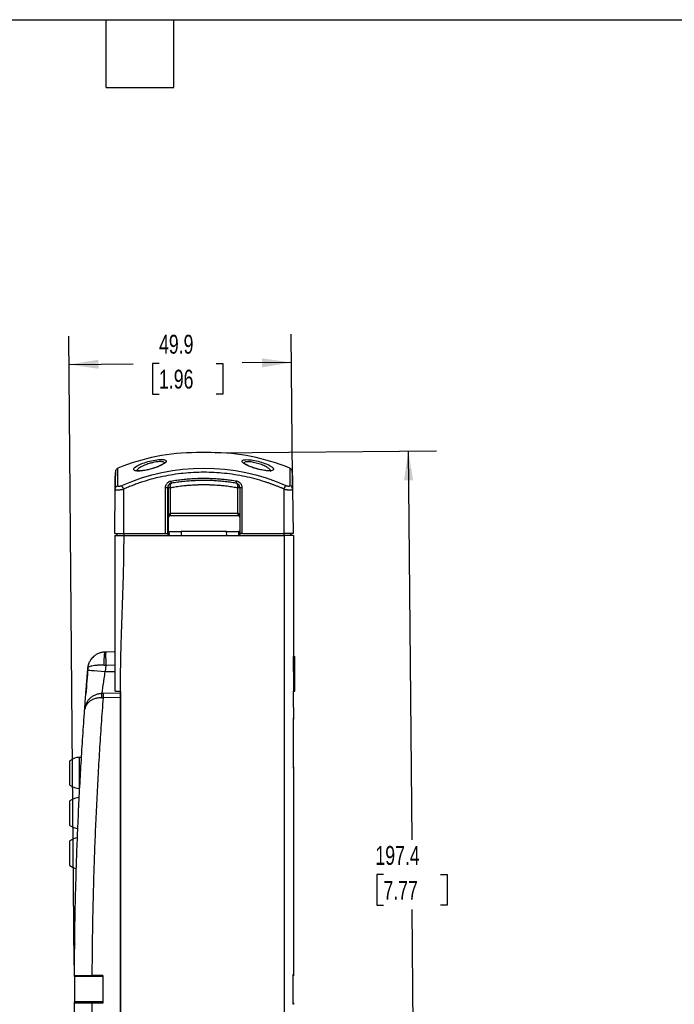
# Model space of a CAD drawing. Header units: millimetres. Extents: x 13 to 546, y 13 to 419.
# Tile 8 of 12: x 252 to 399, y 198 to 419. Entities that reach past the tile are written whole.
import ezdxf

# ---------------------------------------------------------------- set-up
doc = ezdxf.new("R2010")
doc.units = ezdxf.units.MM
doc.header["$LTSCALE"] = 2
doc.layers.add('DIMENSIONS', color=140, linetype='Continuous', lineweight=25)
doc.layers.add('TEXT', color=140, linetype='Continuous', lineweight=25)
doc.styles.add('SLDTEXTSTYLE0', font='TXT', dxfattribs={"width": 0.7})
doc.dimstyles.new('SLDDIMSTYLE2', dxfattribs={"dimtxt": 4.316016, "dimasz": 6.604, "dimexe": 0, "dimexo": 0.0625, "dimgap": 1.079004, "dimtad": 0, "dimtih": 1, "dimtoh": 1, "dimrnd": 1e-09, "dimzin": 12, "dimdsep": 46, "dimtxsty": 'SLDTEXTSTYLE0', "dimsah": 1, "dimcen": 0.09, "dimadec": 0, "dimazin": 3, "dimtfac": 1, "dimtofl": 0, "dimtmove": 0, "dimatfit": 3, "dimfxl": 0, "dimfrac": 2, "dimtolj": 1, "dimtzin": 12, "dimarcsym": 0})

# ---------------------------------------------------------------- blocks, each defined once
blk = doc.blocks.new('_D_6')
at = {"layer": 'DIMENSIONS'}
for p, q in [((296.26, 321.98), (345.94, 322.42)), ((339.59, 322.36), (340.35, 235.16)), ((334, 227.33), (332.55, 227.33)), ((332.55, 227.33), (332.55, 220.47)), ((346.83, 227.33), (348.28, 227.33)), ((348.28, 227.33), (348.28, 220.47)), ((332.55, 220.47), (334, 220.47)), ((341.31, 124.96), (340.48, 219.51)), ((348.28, 220.47), (346.83, 220.47)), ((314.38, 124.73), (347.66, 125.02))]:
    blk.add_line(p, q, dxfattribs=at)
for points in [[(339.59, 322.36), (338.63, 315.75), (340.66, 315.77)], [(341.31, 124.96), (342.27, 131.57), (340.24, 131.56)]]:
    blk.add_solid(points, dxfattribs=at)
at = {"layer": 'DIMENSIONS', "char_height": 4.233, "attachment_point": 1, "style": 'SLDTEXTSTYLE0'}
for s, insert in [('197.4', (332.21, 233.76)), ('7.77', (334, 225.93))]:
    blk.add_mtext(s, dxfattribs=dict(at, insert=insert))
blk = doc.blocks.new('_D_7')
at = {"layer": 'DIMENSIONS'}
for p, q in [((264.66, 206.99), (263.43, 348.11)), ((313.61, 316.34), (313.33, 348.55)), ((263.48, 341.76), (277.83, 341.89)), ((283.67, 341.99), (282.23, 341.99)), ((282.23, 341.99), (282.23, 335.13)), ((296.5, 341.99), (297.95, 341.99)), ((297.95, 341.99), (297.95, 335.13)), ((313.38, 342.2), (302.35, 342.1)), ((282.23, 335.13), (283.67, 335.13)), ((297.95, 335.13), (296.5, 335.13))]:
    blk.add_line(p, q, dxfattribs=at)
for points in [[(263.48, 341.76), (270.1, 340.8), (270.08, 342.83)], [(313.38, 342.2), (306.77, 343.15), (306.79, 341.12)]]:
    blk.add_solid(points, dxfattribs=at)
at = {"layer": 'DIMENSIONS', "char_height": 4.233, "attachment_point": 1, "style": 'SLDTEXTSTYLE0'}
for s, insert in [('49.9', (283.67, 348.42)), ('1.96', (283.67, 340.59))]:
    blk.add_mtext(s, dxfattribs=dict(at, insert=insert))

msp = doc.modelspace()

# ---------------------------------------------------------------- linework, layer by layer
for p, q in [((295.379, 321.992), (292.068, 321.992)), ((273.728, 303.884), (273.814, 313.799)), ((275.723, 313.799), (275.723, 303.884)), ((285.112, 303.884), (285.114, 314.146)), ((285.612, 303.884), (285.614, 314.141)), ((285.614, 314.141), (285.681, 314.153)), ((285.682, 314.068), (285.682, 307.37)), ((286.182, 314.072), (286.182, 308.349)), ((301.334, 308.349), (301.332, 314.06)), ((301.766, 314.153), (301.766, 303.384)), ((302.266, 314.157), (302.266, 303.884)), ((311.723, 303.884), (311.723, 313.799)), ((313.633, 313.799), (313.719, 303.884)), ((285.682, 307.37), (285.733, 307.319)), ((285.733, 307.319), (285.732, 303.384)), ((286.199, 308.349), (286.182, 308.349)), ((301.334, 308.349), (286.199, 308.349)), ((286.199, 307.853), (286.233, 307.819)), ((286.199, 307.853), (301.334, 307.853)), ((286.233, 307.819), (286.216, 307.819)), ((288.773, 307.819), (286.233, 307.819)), ((298.673, 307.819), (288.773, 307.819)), ((301.385, 307.819), (298.673, 307.819)), ((301.351, 307.853), (301.334, 307.853)), ((301.385, 307.819), (301.351, 307.853)), ((301.402, 307.819), (301.385, 307.819)), ((273.728, 303.884), (275.723, 303.884)), ((274.221, 303.884), (274.221, 303.384)), ((274.223, 303.884), (274.223, 303.384)), ((275.723, 303.884), (285.112, 303.884)), ((275.741, 303.384), (311.841, 303.384)), ((275.809, 303.384), (275.809, 303.884)), ((285.112, 303.884), (285.612, 303.884)), ((285.612, 303.884), (285.612, 303.384)), ((285.612, 303.884), (285.612, 303.884)), ((285.974, 304.264), (285.732, 304.264)), ((285.99, 303.384), (285.973, 304.317)), ((285.973, 304.317), (288.612, 304.317)), ((288.612, 304.317), (288.596, 303.384)), ((298.836, 304.264), (288.611, 304.264)), ((298.851, 303.384), (298.835, 304.317)), ((298.835, 304.317), (301.473, 304.317)), ((301.473, 304.317), (301.457, 303.384)), ((301.766, 304.264), (301.473, 304.264)), ((302.266, 303.884), (301.766, 303.884)), ((302.266, 303.884), (311.723, 303.884)), ((311.638, 303.884), (311.638, 303.384)), ((313.719, 303.884), (311.723, 303.884)), ((313.232, 303.884), (313.223, 303.384)), ((313.226, 303.384), (313.235, 303.884)), ((271.715, 277.326), (273.723, 277.361)), ((313.823, 272.872), (313.823, 276.284)), ((313.823, 276.284), (314.123, 276.284)), ((314.123, 268.459), (314.123, 276.284)), ((271.715, 274.326), (271.594, 272.884)), ((271.715, 274.326), (273.723, 274.361)), ((271.594, 272.884), (273.723, 272.884)), ((271.126, 268.015), (274.991, 268.083)), ((274.875, 268.428), (274.914, 268.428)), ((275.023, 268.42), (274.934, 268.428)), ((275.023, 268.42), (275.023, 133.347)), ((313.822, 264.794), (313.822, 268.459)), ((313.823, 268.459), (314.123, 268.459)), ((275.023, 267.084), (271.126, 267.016)), ((275.023, 134.683), (275.023, 267.084)), ((313.823, 264.794), (313.823, 262.504)), ((313.821, 251.524), (313.821, 262.203)), ((263.689, 247.384), (263.689, 252.884)), ((266.327, 253.634), (265.778, 253.634)), ((265.778, 253.634), (265.778, 246.634)), ((313.823, 251.223), (313.823, 205.023)), ((265.778, 246.634), (265.898, 246.634)), ((263.689, 238.384), (263.689, 243.884)), ((263.689, 229.384), (263.689, 234.884)), ((271.023, 204.454), (264.682, 204.454)), ((271.023, 204.74), (268.614, 204.74)), ((271.023, 204.74), (271.023, 204.634)), ((271.023, 204.634), (271.023, 198.634)), ((313.823, 205.023), (313.823, 204.657)), ((271.023, 198.813), (264.677, 198.813)), ((271.023, 198.527), (268.608, 198.527)), ((271.023, 198.634), (271.023, 198.527)), ((313.823, 198.593), (313.823, 198.244))]:
    msp.add_line(p, q)
at = {"flags": 128}
for points in [[(286.447, 315.127), (286.476, 315.132), (286.506, 315.137)], [(301.343, 308.349), (301.341, 308.349), (301.34, 308.349), (301.339, 308.349), (301.338, 308.349), (301.337, 308.349), (301.336, 308.349), (301.335, 308.349), (301.334, 308.349)], [(264.743, 211.794), (264.742, 211.746), (264.742, 211.699), (264.741, 211.652), (264.741, 211.605), (264.74, 211.558), (264.74, 211.511), (264.739, 211.463), (264.738, 211.416)]]:
    msp.add_lwpolyline(points, dxfattribs=at)
for centre, radius, start, end in [((292.068, 275.882), 46.11, 90, 112.44992), ((295.379, 275.882), 46.11, 67.55004, 90), ((271.701, 273.325), 4, 133.4708, 146.98038), ((1137.403, 200.884), 872.728, 175.216671, 175.597026), ((265.898, 250.014), 3.621, 91.88822, 127.59471), ((265.898, 250.253), 3.621, 232.40529, 268.11178), ((265.898, 241.014), 3.621, 91.88822, 127.59471), ((265.898, 241.253), 3.621, 232.40529, 263.58519), ((265.898, 232.014), 3.621, 97.71967, 127.59471), ((265.898, 232.253), 3.621, 232.40529, 258.06422)]:
    msp.add_arc(centre, radius, start, end)
for centre, major_axis, ratio, start_param, end_param in [((286.233, 307.319), (0.462, -0.191), 0.9997847, 1.9975624, 3.5339719), ((301.385, 307.319), (0.462, -0.191), 0.9997846, 1.1780592, 1.9295731), ((301.282, 307.425), (0.251, 0.448), 0.9739992, 5.4093707, 5.870773)]:
    msp.add_ellipse(centre, major_axis=major_axis, ratio=ratio, start_param=start_param, end_param=end_param)
for points, knots in [([(284.206, 320.456), (283.808, 320.456), (282.822, 320.366), (281.131, 319.996), (279.588, 319.473), (278.047, 318.697), (277.723, 317.995), (278.943, 317.793), (280.42, 317.944), (282.1, 318.346), (284.157, 319.072), (285.422, 319.873), (285.21, 320.366), (284.604, 320.456), (284.206, 320.456), (284.206, 320.456), (284.206, 320.456), (284.206, 320.456)], [2.0275944, 2.0275944, 2.0275944, 2.0275944, 2.1723954, 2.3172257, 2.4620559, 2.6068862, 2.8965467, 3.041377, 3.1862072, 3.3310375, 3.4758677, 3.7655283, 3.9103585, 4.0551888, 4.0551888, 4.0551888, 4.055218, 4.055218, 4.055218, 4.055218]), ([(303.345, 320.417), (302.961, 320.417), (302.374, 320.33), (302.224, 319.972), (302.779, 319.466), (304.251, 318.716), (306.517, 318.038), (308.43, 317.843), (309.304, 317.99), (309.453, 318.377), (308.734, 319.079), (306.86, 319.852), (304.679, 320.329), (303.729, 320.416), (303.345, 320.417), (303.345, 320.417), (303.345, 320.417), (303.345, 320.417)], [-0.0000336, -0.0000336, -0.0000336, -0.0000336, 0.1389202, 0.2779075, 0.4168948, 0.5558821, 0.8338568, 0.9728441, 1.1118314, 1.2508187, 1.389806, 1.6677806, 1.806768, 1.9457553, 1.9457553, 1.9457553, 1.9457888, 1.9457888, 1.9457888, 1.9457888]), ([(274.461, 318.492), (274.396, 318.46), (274.265, 318.395), (274.102, 318.246), (273.97, 318.069), (273.918, 317.933), (273.892, 317.864)], [0, 0, 0, 0, 0.2499448, 0.50000207, 0.74990602, 1, 1, 1, 1]), ([(274.422, 314.631), (274.426, 315.061), (274.433, 315.896), (274.442, 316.841), (274.45, 317.58), (274.455, 318.103), (274.46, 318.436), (274.459, 318.477), (274.459, 318.497)], [0, 0, 0, 0, 0.1758276, 0.3418514, 0.4999808, 0.6676232, 0.8338716, 1, 1, 1, 1]), ([(282.657, 318.58), (282.228, 318.445), (281.577, 318.24), (280.684, 318.047), (280.042, 317.942), (279.471, 317.886), (279.021, 317.884), (278.742, 317.901), (278.585, 317.963), (278.604, 317.916), (278.611, 317.899)], [0, 0, 0, 0, 0.2426241, 0.3678023, 0.4925418, 0.6167997, 0.7347718, 0.8433172, 0.9422903, 1, 1, 1, 1]), ([(283.942, 319.981), (283.792, 319.976), (283.486, 319.967), (282.932, 319.893), (282.429, 319.796), (282.011, 319.696), (281.448, 319.544), (280.78, 319.312), (280.058, 319.006), (279.508, 318.721), (279.112, 318.456), (278.864, 318.236), (278.727, 318.073), (278.659, 317.966), (278.649, 317.917), (278.648, 317.912)], [0, 0, 0, 0, 0.08256615, 0.16761332, 0.25556269, 0.30080838, 0.34505119, 0.49494653, 0.58926211, 0.69631839, 0.80388651, 0.87196871, 0.93495987, 0.99344201, 1, 1, 1, 1]), ([(284.665, 319.472), (284.571, 319.419), (284.363, 319.302), (283.693, 318.972), (283.066, 318.7), (282.669, 318.584), (282.657, 318.58)], [0, 0, 0, 0, 0.2738665, 0.6076647, 0.9879492, 1, 1, 1, 1]), ([(284.854, 319.613), (284.853, 319.641), (284.85, 319.698), (284.79, 319.796), (284.639, 319.893), (284.349, 319.967), (284.077, 319.976), (283.942, 319.981)], [0, 0, 0, 0, 0.1241051, 0.2559123, 0.5120669, 0.7596889, 1, 1, 1, 1]), ([(303.607, 319.942), (303.472, 319.938), (303.203, 319.928), (302.928, 319.853), (302.756, 319.742), (302.74, 319.638), (302.733, 319.587)], [0, 0, 0, 0, 0.2519064, 0.5045637, 0.7577777, 1, 1, 1, 1]), ([(304.84, 318.604), (304.829, 318.607), (304.447, 318.719), (303.84, 318.98), (303.193, 319.3), (302.996, 319.411), (302.905, 319.461)], [0, 0, 0, 0, 0.01068326, 0.38947685, 0.72164079, 1, 1, 1, 1]), ([(308.706, 317.825), (308.707, 317.83), (308.744, 317.944), (308.527, 318.25), (307.896, 318.723), (306.935, 319.196), (305.971, 319.534), (305.181, 319.739), (304.604, 319.854), (304.061, 319.928), (303.758, 319.938), (303.607, 319.942)], [0, 0, 0, 0, 0.0076413, 0.1731933, 0.3395404, 0.5058407, 0.6709038, 0.7536628, 0.8360646, 0.9181451, 1, 1, 1, 1]), ([(308.731, 317.944), (308.738, 317.961), (308.757, 318.008), (308.611, 317.948), (308.346, 317.933), (307.914, 317.934), (307.364, 317.987), (306.745, 318.088), (305.883, 318.276), (305.255, 318.474), (304.84, 318.604)], [0, 0, 0, 0, 0.0546509, 0.153577, 0.2620276, 0.3803402, 0.5053738, 0.6305811, 0.755802, 1, 1, 1, 1]), ([(313.555, 317.864), (313.529, 317.933), (313.477, 318.069), (313.345, 318.246), (313.182, 318.395), (313.051, 318.46), (312.986, 318.492)], [0, 0, 0, 0, 0.25009398, 0.49999793, 0.7500552, 1, 1, 1, 1]), ([(312.988, 318.497), (312.988, 318.497), (312.988, 318.533), (312.987, 318.411), (312.992, 318.11), (312.997, 317.62), (313.003, 317.034), (313.009, 316.388), (313.016, 315.603), (313.022, 314.96), (313.025, 314.631)], [0, 0, 0, 0, 0.0001207, 0.1663409, 0.3325412, 0.5001155, 0.6180501, 0.7400955, 0.867186, 1, 1, 1, 1]), ([(273.814, 313.799), (273.819, 314.375), (273.829, 315.528), (273.837, 316.449), (273.84, 316.713), (273.84, 316.751)], [0, 0, 0, 0, 0.46152089, 0.92303392, 1, 1, 1, 1]), ([(273.892, 317.864), (273.888, 317.807), (273.881, 317.694), (273.865, 316.913), (273.848, 315.726), (273.833, 314.529), (273.826, 313.931)], [0, 0, 0, 0, 0.2504404, 0.5005741, 0.7503768, 1, 1, 1, 1]), ([(273.892, 317.864), (273.885, 317.799), (273.871, 317.668), (273.858, 317.297), (273.852, 316.936), (273.851, 316.905)], [0, 0, 0, 0, 0.4780281, 0.9551276, 1, 1, 1, 1]), ([(311.723, 313.799), (311.523, 313.888), (311.121, 314.065), (310.512, 314.319), (309.899, 314.565), (309.282, 314.801), (308.659, 315.028), (308.032, 315.245), (306.881, 315.625), (305.186, 316.121), (302.933, 316.652), (300.652, 317.065), (297.587, 317.459), (293.723, 317.656), (289.86, 317.459), (286.796, 317.065), (284.514, 316.652), (282.261, 316.121), (280.407, 315.579), (278.944, 315.087), (277.856, 314.687), (276.781, 314.262), (276.076, 313.953), (275.723, 313.799)], [0, 0, 0, 0, 0.0177763, 0.0355711, 0.0533887, 0.0712336, 0.08911, 0.1070222, 0.1249746, 0.1873011, 0.24993, 0.3123426, 0.3749569, 0.5000013, 0.6250456, 0.6876463, 0.7500726, 0.8126878, 0.875028, 0.9064124, 0.9376871, 0.9688752, 1, 1, 1, 1]), ([(286.362, 315.624), (286.582, 315.661), (287.021, 315.734), (287.682, 315.831), (288.344, 315.918), (289.008, 315.995), (289.672, 316.061), (290.339, 316.118), (291.006, 316.164), (291.675, 316.201), (292.345, 316.227), (293.016, 316.242), (293.875, 316.25), (294.92, 316.236), (296.148, 316.186), (297.372, 316.101), (298.591, 315.982), (299.807, 315.83), (300.613, 315.701), (301.016, 315.636)], [0, 0, 0, 0, 0.0453786, 0.0907404, 0.136096, 0.1814563, 0.2268318, 0.2722335, 0.3176718, 0.3631576, 0.4087015, 0.454314, 0.5000057, 0.5836963, 0.6671562, 0.7504507, 0.8336454, 0.9168065, 1, 1, 1, 1]), ([(313.621, 313.931), (313.614, 314.529), (313.599, 315.726), (313.582, 316.913), (313.566, 317.694), (313.558, 317.807), (313.555, 317.864)], [0, 0, 0, 0, 0.2496232, 0.4994259, 0.7495596, 1, 1, 1, 1]), ([(313.595, 316.905), (313.595, 316.936), (313.589, 317.297), (313.575, 317.668), (313.562, 317.799), (313.555, 317.864)], [0, 0, 0, 0, 0.0448724, 0.5219719, 1, 1, 1, 1]), ([(313.607, 316.751), (313.607, 316.713), (313.609, 316.449), (313.617, 315.528), (313.628, 314.375), (313.633, 313.799)], [0, 0, 0, 0, 0.0769661, 0.5384791, 1, 1, 1, 1]), ([(273.814, 313.799), (273.815, 313.79), (273.817, 313.772), (273.831, 313.747), (273.852, 313.725), (273.883, 313.705), (273.921, 313.687), (273.966, 313.672), (274.019, 313.659), (274.078, 313.649), (274.144, 313.641), (274.215, 313.635), (274.291, 313.631), (274.4, 313.63), (274.55, 313.634), (274.751, 313.648), (274.973, 313.672), (275.212, 313.705), (275.464, 313.747), (275.636, 313.782), (275.723, 313.799)], [0, 0, 0, 0, 0.0446097, 0.0886522, 0.1321377, 0.175077, 0.217481, 0.2593612, 0.3007298, 0.3415992, 0.3819823, 0.4218926, 0.4613442, 0.5003516, 0.5791352, 0.6595793, 0.7417913, 0.825871, 0.9119118, 1, 1, 1, 1]), ([(274.422, 314.631), (274.422, 314.618), (274.424, 314.593), (274.437, 314.56), (274.458, 314.53), (274.498, 314.496), (274.569, 314.466), (274.689, 314.454), (274.835, 314.467), (275.001, 314.502), (275.146, 314.549), (275.263, 314.593), (275.321, 314.618), (275.35, 314.631)], [0, 0, 0, 0, 0.0627829, 0.1256507, 0.1888444, 0.2512491, 0.3773389, 0.5001112, 0.6251207, 0.7500131, 0.8747447, 0.9368675, 1, 1, 1, 1]), ([(285.114, 314.146), (285.115, 314.18), (285.117, 314.25), (285.128, 314.354), (285.147, 314.457), (285.173, 314.559), (285.223, 314.71), (285.312, 314.902), (285.463, 315.117), (285.649, 315.304), (285.842, 315.437), (286.026, 315.528), (286.191, 315.589), (286.305, 315.612), (286.362, 315.624)], [0, 0, 0, 0, 0.0496685, 0.0992619, 0.1490345, 0.1992377, 0.2501168, 0.3753316, 0.4999349, 0.6241806, 0.749654, 0.8336345, 0.9167001, 1, 1, 1, 1]), ([(285.114, 314.146), (285.244, 314.146), (285.373, 314.145), (285.557, 314.144), (285.612, 314.142), (285.614, 314.141)], [0, 0, 0, 0, 0.5, 0.5, 1, 1, 1, 1]), ([(286.447, 315.127), (286.414, 315.12), (286.348, 315.107), (286.254, 315.075), (286.162, 315.034), (286.075, 314.984), (285.994, 314.926), (285.918, 314.86), (285.833, 314.77), (285.747, 314.649), (285.673, 314.491), (285.624, 314.32), (285.618, 314.201), (285.614, 314.141)], [0, 0, 0, 0, 0.0714347, 0.1428532, 0.2142982, 0.2857662, 0.3572285, 0.4286525, 0.5000223, 0.6219166, 0.7459325, 0.8720325, 1, 1, 1, 1]), ([(285.681, 314.153), (285.682, 314.182), (285.684, 314.242), (285.696, 314.332), (285.717, 314.423), (285.746, 314.513), (285.785, 314.601), (285.832, 314.687), (285.89, 314.769), (285.968, 314.859), (286.074, 314.954), (286.202, 315.035), (286.347, 315.101), (286.448, 315.124), (286.506, 315.137)], [0, 0, 0, 0, 0.0597627, 0.1212383, 0.1845202, 0.2496754, 0.3167582, 0.3858283, 0.4569743, 0.5303284, 0.6421356, 0.768537, 0.8659891, 1, 1, 1, 1]), ([(286.506, 315.137), (286.49, 315.133), (286.46, 315.127), (286.421, 315.107), (286.39, 315.086), (286.348, 315.051), (286.299, 314.993), (286.241, 314.89), (286.196, 314.755), (286.167, 314.59), (286.156, 314.416), (286.163, 314.296), (286.167, 314.238)], [0, 0, 0, 0, 0.07359808, 0.13679888, 0.18957707, 0.23191366, 0.35828272, 0.47045682, 0.61518533, 0.75129167, 0.87937436, 1, 1, 1, 1]), ([(301.332, 314.06), (300.973, 314.126), (300.612, 314.187), (299.807, 314.313), (299.362, 314.375), (298.695, 314.457), (298.473, 314.483), (297.92, 314.542), (297.59, 314.574), (297.149, 314.611), (297.039, 314.62), (296.711, 314.644), (296.493, 314.659), (296.166, 314.679), (296.058, 314.685), (295.734, 314.702), (295.519, 314.712), (295.197, 314.724), (295.09, 314.727), (294.825, 314.735), (294.666, 314.739), (294.454, 314.743), (294.402, 314.744), (294.271, 314.746), (294.192, 314.746), (294.087, 314.747), (294.061, 314.748), (293.983, 314.748), (293.931, 314.748), (293.853, 314.749), (293.827, 314.749), (293.749, 314.749), (293.698, 314.749), (293.62, 314.749), (293.594, 314.749), (293.516, 314.748), (293.464, 314.748), (293.386, 314.748), (293.36, 314.747), (293.255, 314.746), (293.176, 314.746), (293.045, 314.744), (292.992, 314.743), (292.781, 314.739), (292.622, 314.735), (292.357, 314.727), (292.25, 314.724), (291.928, 314.712), (291.713, 314.702), (291.389, 314.685), (291.281, 314.679), (290.954, 314.659), (290.736, 314.644), (290.408, 314.62), (290.298, 314.611), (289.857, 314.574), (289.526, 314.542), (288.974, 314.483), (288.752, 314.457), (288.085, 314.375), (287.64, 314.313), (286.857, 314.19), (286.519, 314.133), (286.182, 314.072)], [0.0319328, 0.0319328, 0.0319328, 0.0319328, 0.1415999, 0.1415999, 0.2760749, 0.2760749, 0.3428962, 0.3428962, 0.4424033, 0.4424033, 0.4753402, 0.4753402, 0.5408088, 0.5408088, 0.5733204, 0.5733204, 0.6378494, 0.6378494, 0.6698464, 0.6698464, 0.7174792, 0.7174792, 0.7332551, 0.7332551, 0.7568189, 0.7568189, 0.7646465, 0.7646465, 0.78026, 0.78026, 0.7880474, 0.7880474, 0.803582, 0.803582, 0.8113688, 0.8113688, 0.8269811, 0.8269811, 0.8348081, 0.8348081, 0.85837, 0.85837, 0.8741446, 0.8741446, 0.9217735, 0.9217735, 0.9537679, 0.9537679, 1.0182921, 1.0182921, 1.0508016, 1.0508016, 1.1162668, 1.1162668, 1.1492024, 1.1492024, 1.2487078, 1.2487078, 1.3155297, 1.3155297, 1.450009, 1.450009, 1.5528834, 1.5528834, 1.5528834, 1.5528834]), ([(300.932, 315.139), (300.708, 315.175), (300.261, 315.249), (299.589, 315.346), (298.918, 315.432), (298.248, 315.508), (297.581, 315.572), (296.918, 315.626), (296.26, 315.67), (295.608, 315.703), (294.962, 315.726), (294.324, 315.739), (293.691, 315.743), (293.058, 315.738), (292.419, 315.724), (291.772, 315.7), (291.119, 315.666), (290.46, 315.621), (289.797, 315.566), (289.13, 315.5), (288.461, 315.424), (287.789, 315.336), (287.117, 315.238), (286.67, 315.164), (286.447, 315.127)], [0, 0, 0, 0, 0.04677536, 0.09344979, 0.1399695, 0.18627994, 0.23232546, 0.27804982, 0.32339617, 0.36830726, 0.41272559, 0.45659345, 0.49985424, 0.54317929, 0.58710428, 0.63157206, 0.67652487, 0.72190522, 0.76765587, 0.81372005, 0.86004156, 0.90656487, 0.95323556, 1, 1, 1, 1]), ([(301.766, 314.153), (301.765, 314.185), (301.763, 314.252), (301.747, 314.35), (301.722, 314.449), (301.687, 314.546), (301.641, 314.64), (301.584, 314.73), (301.517, 314.815), (301.44, 314.892), (301.354, 314.962), (301.259, 315.024), (301.156, 315.074), (301.047, 315.115), (300.971, 315.131), (300.932, 315.139)], [0, 0, 0, 0, 0.0700687, 0.1413261, 0.2137491, 0.287292, 0.36191, 0.4375891, 0.5143859, 0.592381, 0.6715925, 0.7519904, 0.8335283, 0.9161826, 1, 1, 1, 1]), ([(301.347, 314.227), (301.349, 314.256), (301.354, 314.315), (301.354, 314.402), (301.351, 314.489), (301.343, 314.575), (301.33, 314.66), (301.312, 314.741), (301.288, 314.818), (301.255, 314.9), (301.206, 314.985), (301.145, 315.053), (301.073, 315.106), (301.022, 315.12), (300.992, 315.128)], [0, 0, 0, 0, 0.0594232, 0.1206556, 0.1838072, 0.2489615, 0.3161859, 0.3855483, 0.4571356, 0.5310785, 0.6428987, 0.7690487, 0.8637557, 1, 1, 1, 1]), ([(301.016, 315.636), (301.05, 315.629), (301.118, 315.616), (301.219, 315.588), (301.318, 315.552), (301.414, 315.509), (301.555, 315.435), (301.729, 315.315), (301.917, 315.13), (302.069, 314.915), (302.168, 314.702), (302.228, 314.505), (302.26, 314.332), (302.264, 314.216), (302.266, 314.157)], [0, 0, 0, 0, 0.0496703, 0.0992645, 0.1490372, 0.1992405, 0.2501201, 0.3753392, 0.4999353, 0.6241776, 0.7496512, 0.8336352, 0.9167005, 1, 1, 1, 1]), ([(301.766, 314.153), (301.763, 314.154), (301.816, 314.155), (302.002, 314.157), (302.133, 314.157), (302.266, 314.157)], [0, 0, 0, 0, 0.5, 0.5, 1, 1, 1, 1]), ([(311.723, 313.799), (311.767, 313.79), (311.854, 313.772), (311.984, 313.748), (312.111, 313.726), (312.235, 313.706), (312.357, 313.688), (312.474, 313.673), (312.587, 313.66), (312.695, 313.649), (312.798, 313.641), (312.896, 313.635), (312.988, 313.631), (313.104, 313.63), (313.236, 313.634), (313.373, 313.648), (313.485, 313.671), (313.568, 313.704), (313.623, 313.746), (313.629, 313.782), (313.633, 313.799)], [0, 0, 0, 0, 0.0443326, 0.0881427, 0.1314406, 0.174237, 0.2165428, 0.2583694, 0.2997288, 0.3406332, 0.3810953, 0.4211284, 0.460746, 0.4999623, 0.5783707, 0.6586131, 0.7407992, 0.8250308, 0.9114022, 1, 1, 1, 1]), ([(312.097, 314.631), (312.127, 314.618), (312.186, 314.592), (312.274, 314.559), (312.361, 314.529), (312.474, 314.496), (312.612, 314.467), (312.758, 314.454), (312.878, 314.466), (312.949, 314.496), (312.989, 314.53), (313.01, 314.56), (313.023, 314.593), (313.024, 314.618), (313.025, 314.631)], [0, 0, 0, 0, 0.0646932, 0.12755, 0.1891643, 0.250164, 0.3750375, 0.5000213, 0.6227312, 0.7488173, 0.8111707, 0.8743799, 0.9372144, 1, 1, 1, 1]), ([(286.199, 307.853), (286.199, 307.855), (286.199, 307.909), (286.199, 308.093), (286.199, 308.22), (286.199, 308.349)], [0, 0, 0, 0, 0.5, 0.5, 1, 1, 1, 1]), ([(301.334, 308.349), (301.334, 308.22), (301.334, 308.093), (301.334, 307.909), (301.334, 307.855), (301.334, 307.853)], [0, 0, 0, 0, 0.5, 0.5, 1, 1, 1, 1]), ([(301.766, 307.846), (301.746, 307.92), (301.714, 308.04), (301.626, 308.182), (301.541, 308.275), (301.46, 308.326), (301.392, 308.346), (301.359, 308.348), (301.343, 308.349)], [0, 0, 0, 0, 0.33558274, 0.54606078, 0.7182196, 0.86812152, 0.93540926, 1, 1, 1, 1]), ([(301.7, 307.711), (301.661, 307.75), (301.556, 307.824), (301.426, 307.853), (301.351, 307.853)], [-0.78532201, -0.78532201, -0.78532201, -0.78532201, -0.44869016, 0.0001523, 0.0001523, 0.0001523, 0.0001523]), ([(273.723, 303.384), (273.724, 303.384), (273.726, 303.384), (273.738, 303.384), (273.758, 303.384), (273.785, 303.384), (273.821, 303.384), (273.895, 303.384), (274.043, 303.384), (274.305, 303.384), (274.626, 303.384), (274.948, 303.384), (275.239, 303.384), (275.488, 303.384), (275.656, 303.384), (275.741, 303.384)], [0, 0, 0, 0, 0.0403497, 0.0803665, 0.1202099, 0.1600415, 0.200023, 0.2403143, 0.369196, 0.5001941, 0.6295965, 0.7600589, 0.8401315, 0.9196791, 1, 1, 1, 1]), ([(275.741, 303.384), (275.74, 302.853), (275.738, 301.766), (275.722, 300.096), (275.696, 298.348), (275.661, 296.522), (275.614, 294.592), (275.555, 292.501), (275.464, 289.588), (275.335, 285.906), (275.208, 282.225), (275.117, 279.311), (275.046, 276.812), (274.986, 274.111), (274.942, 271.198), (274.937, 269.327), (274.934, 268.428)], [0, 0, 0, 0, 0.0455178, 0.0932706, 0.1432599, 0.1954871, 0.2499532, 0.3089355, 0.3749687, 0.5000012, 0.6250335, 0.6909751, 0.7500483, 0.839518, 0.9228331, 1, 1, 1, 1]), ([(311.841, 126.705), (311.839, 127.625), (311.841, 128.545), (311.841, 130.386), (311.841, 131.306), (311.841, 134.066), (311.841, 135.907), (311.841, 141.428), (311.841, 145.109), (311.841, 156.151), (311.841, 163.513), (311.841, 185.598), (311.841, 200.321), (311.841, 229.767), (311.841, 244.491), (311.841, 266.575), (311.841, 273.937), (311.841, 284.979), (311.841, 288.66), (311.841, 294.182), (311.841, 296.022), (311.841, 298.783), (311.841, 299.703), (311.841, 301.543), (311.84, 302.463), (311.841, 303.384)], [0, 0, 0, 0, 0.015625, 0.015625, 0.03125, 0.03125, 0.0625, 0.0625, 0.125, 0.125, 0.25, 0.25, 0.5, 0.5, 0.75, 0.75, 0.875, 0.875, 0.9375, 0.9375, 0.96875, 0.96875, 0.984375, 0.984375, 1, 1, 1, 1]), ([(313.823, 303.384), (313.823, 303.384), (313.821, 303.384), (313.806, 303.384), (313.782, 303.384), (313.749, 303.384), (313.705, 303.384), (313.653, 303.384), (313.59, 303.384), (313.518, 303.384), (313.436, 303.384), (313.345, 303.384), (313.206, 303.384), (313.011, 303.384), (312.747, 303.384), (312.462, 303.384), (312.158, 303.384), (311.948, 303.384), (311.841, 303.384)], [0, 0, 0, 0, 0.0472079, 0.0933695, 0.1387029, 0.1834381, 0.2278143, 0.2720767, 0.3164722, 0.3612458, 0.4066362, 0.4528723, 0.5001713, 0.6026161, 0.7012615, 0.7986387, 0.8973767, 1, 1, 1, 1]), ([(313.823, 303.384), (313.823, 300.749), (313.823, 296.232), (313.823, 289.332), (313.823, 282.933), (313.823, 278.416), (313.823, 276.284)], [0, 0, 0, 0, 0.29165927, 0.49999896, 0.76388401, 1, 1, 1, 1]), ([(267.714, 273.658), (267.721, 273.727), (267.734, 273.861), (267.766, 274.053), (267.803, 274.23), (267.845, 274.393), (267.889, 274.541), (267.935, 274.675), (267.98, 274.795), (268.102, 275.09), (268.336, 275.524), (268.777, 276.086), (269.315, 276.566), (269.851, 276.886), (270.29, 277.073), (270.621, 277.182), (270.956, 277.26), (271.293, 277.31), (271.519, 277.32), (271.631, 277.324)], [0, 0, 0, 0, 0.0358133, 0.0693464, 0.1005994, 0.1295721, 0.1562646, 0.1806768, 0.2028087, 0.2226604, 0.3453533, 0.4554851, 0.5875851, 0.7113371, 0.7704419, 0.8288376, 0.8865468, 0.9435929, 1, 1, 1, 1]), ([(271.38, 274.346), (271.365, 275.238), (271.415, 276.778), (271.563, 277.323), (271.631, 277.324)], [0, 0, 0, 0, 0.5714286, 1.0000006, 1.0000006, 1.0000006, 1.0000006]), ([(271.631, 277.324), (271.645, 277.325), (271.673, 277.325), (271.701, 277.326), (271.715, 277.326)], [0, 0, 0, 0, 0.499995, 1, 1, 1, 1]), ([(271.715, 277.326), (271.708, 277.326), (271.703, 277.247), (271.695, 276.947), (271.693, 276.725), (271.693, 276.169), (271.695, 275.837), (271.703, 275.111), (271.708, 274.719), (271.715, 274.326)], [0, 0, 0, 0, 0.25, 0.25, 0.5, 0.5, 0.75, 0.75, 1, 1, 1, 1]), ([(267.714, 273.658), (267.717, 273.674), (267.721, 273.704), (267.738, 273.747), (267.76, 273.786), (267.787, 273.822), (267.817, 273.855), (267.849, 273.885), (267.882, 273.912), (267.915, 273.935), (268.014, 274), (268.216, 274.095), (268.618, 274.211), (269.127, 274.299), (269.641, 274.347), (270.066, 274.367), (270.387, 274.373), (270.714, 274.372), (271.045, 274.364), (271.269, 274.352), (271.38, 274.346)], [0, 0, 0, 0, 0.032532, 0.0631234, 0.091773, 0.1184782, 0.143236, 0.1660435, 0.1868987, 0.2058001, 0.2227467, 0.345473, 0.4556741, 0.5877046, 0.7114767, 0.7705631, 0.8289489, 0.8866356, 0.9436396, 1, 1, 1, 1]), ([(266.982, 264.303), (266.982, 264.304), (266.982, 264.306), (266.984, 264.321), (266.985, 264.344), (266.988, 264.378), (266.991, 264.421), (266.997, 264.509), (267.009, 264.675), (267.031, 264.971), (267.059, 265.346), (267.104, 265.948), (267.173, 266.879), (267.26, 268.013), (267.338, 269.015), (267.401, 269.807), (267.466, 270.631), (267.527, 271.385), (267.582, 272.056), (267.629, 272.635), (267.661, 273.022), (267.677, 273.215)], [0, 0, 0, 0, 0.0207506, 0.0414888, 0.0622375, 0.0830198, 0.1038585, 0.1247763, 0.1871822, 0.2495398, 0.3118637, 0.3744421, 0.499335, 0.6242188, 0.6866198, 0.7493853, 0.8120645, 0.8746748, 0.9166893, 0.9584038, 1, 1, 1, 1]), ([(267.677, 273.215), (267.677, 273.214), (268.389, 273.152), (270.415, 272.982), (271.594, 272.884)], [0, 0, 0, 0, 0.4285714, 1, 1, 1, 1]), ([(270.902, 268.012), (270.902, 268.012), (270.946, 268.346), (271.167, 269.981), (271.429, 271.794), (271.594, 272.884)], [0, 0, 0, 0, 0.3985569, 0.7971138, 1.3949491, 1.3949491, 1.3949491, 1.3949491]), ([(266.982, 264.303), (266.988, 264.372), (267, 264.507), (267.03, 264.7), (267.065, 264.879), (267.106, 265.044), (267.149, 265.193), (267.194, 265.329), (267.238, 265.45), (267.357, 265.745), (267.586, 266.179), (268.023, 266.746), (268.559, 267.233), (269.102, 267.564), (269.549, 267.756), (269.882, 267.866), (270.22, 267.946), (270.56, 267.997), (270.788, 268.007), (270.902, 268.012)], [0, 0, 0, 0, 0.0388344, 0.0751464, 0.1089362, 0.1402039, 0.1689497, 0.1951737, 0.2188762, 0.2400578, 0.3697024, 0.4832602, 0.6155594, 0.7351972, 0.7907158, 0.8447817, 0.8975624, 0.949238, 1, 1, 1, 1]), ([(270.828, 267.017), (270.823, 267.315), (270.837, 267.829), (270.881, 268.011), (270.902, 268.012)], [-0.0000002, -0.0000002, -0.0000002, -0.0000002, 0.5714286, 1, 1, 1, 1]), ([(271.126, 268.015), (271.121, 268.015), (271.119, 267.908), (271.119, 267.537), (271.121, 267.277), (271.126, 267.016)], [0, 0, 0, 0, 0.5, 0.5, 1, 1, 1, 1]), ([(273.723, 268.534), (273.724, 268.533), (273.726, 268.533), (273.739, 268.532), (273.761, 268.53), (273.792, 268.527), (273.833, 268.524), (273.885, 268.519), (273.946, 268.514), (274.021, 268.508), (274.122, 268.498), (274.262, 268.486), (274.449, 268.47), (274.679, 268.451), (274.847, 268.436), (274.934, 268.428)], [0, 0, 0, 0, 0.0523475, 0.1062577, 0.1614565, 0.2177355, 0.2749692, 0.3330815, 0.3918366, 0.4509306, 0.5260139, 0.6207871, 0.7338628, 0.8618578, 1, 1, 1, 1]), ([(275.024, 268.316), (275.018, 268.201), (275.007, 267.98), (274.958, 267.577), (274.942, 267.289), (274.937, 267.193)], [0, 0, 0, 0, 0.4181332, 0.8060737, 1, 1, 1, 1]), ([(270.828, 267.017), (270.528, 267.019), (270.233, 266.994), (269.672, 266.901), (269.408, 266.833), (268.925, 266.665), (268.705, 266.565), (268.307, 266.343), (268.13, 266.221), (267.658, 265.833), (267.424, 265.546), (267.098, 264.941), (267.005, 264.622), (266.982, 264.303)], [0, 0, 0, 0, 0.125, 0.125, 0.25, 0.25, 0.375, 0.375, 0.5, 0.5, 0.75, 0.75, 1, 1, 1, 1]), ([(271.126, 267.016), (271.051, 266.028), (270.903, 264.051), (270.692, 261.086), (270.491, 258.121), (270.3, 255.155), (270.12, 252.189), (269.949, 249.223), (269.789, 246.256), (269.639, 243.288), (269.499, 240.321), (269.369, 237.353), (269.249, 234.384), (269.14, 231.415), (269.041, 228.446), (268.951, 225.476), (268.872, 222.505), (268.804, 219.535), (268.745, 216.564), (268.696, 213.592), (268.658, 210.62), (268.629, 207.648), (268.619, 205.666), (268.613, 204.676)], [0, 0, 0, 0, 0.0476366, 0.095268, 0.1428946, 0.1905171, 0.2381359, 0.2857517, 0.3333649, 0.3809763, 0.4285862, 0.4761953, 0.5238041, 0.5714132, 0.6190232, 0.6666345, 0.7142478, 0.7618637, 0.8094826, 0.8571051, 0.9047318, 0.9523632, 1, 1, 1, 1]), ([(264.682, 204.454), (264.687, 205.452), (264.697, 207.448), (264.726, 210.442), (264.763, 213.436), (264.812, 216.43), (264.87, 219.424), (264.939, 222.418), (265.018, 225.412), (265.107, 228.405), (265.207, 231.399), (265.317, 234.392), (265.437, 237.385), (265.567, 240.377), (265.708, 243.37), (265.859, 246.361), (266.02, 249.353), (266.192, 252.344), (266.373, 255.335), (266.566, 258.325), (266.767, 261.314), (266.911, 263.307), (266.982, 264.303)], [0, 0, 0, 0, 0.0499791, 0.0999604, 0.1499439, 0.1999296, 0.2499175, 0.2999076, 0.3498999, 0.3998944, 0.4498911, 0.49989, 0.5498911, 0.5998944, 0.6498999, 0.6999076, 0.7499175, 0.7999296, 0.8499439, 0.8999604, 0.9499791, 1, 1, 1, 1]), ([(313.821, 262.203), (313.821, 262.224), (313.821, 262.264), (313.821, 262.324), (313.822, 262.381), (313.823, 262.43), (313.823, 262.471), (313.823, 262.493), (313.823, 262.504)], [0, 0, 0, 0, 0.187437, 0.3748208, 0.5621825, 0.7496224, 0.8747586, 1, 1, 1, 1]), ([(313.823, 262.59), (313.823, 262.579), (313.823, 262.548), (313.823, 262.48), (313.823, 262.364), (313.823, 262.266), (313.823, 262.203)], [0, 0, 0, 0, 0.1174915, 0.3421082, 0.5773493, 1, 1, 1, 1]), ([(313.823, 251.223), (313.823, 251.238), (313.823, 251.267), (313.822, 251.315), (313.822, 251.373), (313.821, 251.443), (313.821, 251.497), (313.821, 251.524)], [0, 0, 0, 0, 0.1670184, 0.333778, 0.5004478, 0.7501783, 1, 1, 1, 1]), ([(313.823, 251.524), (313.823, 251.461), (313.823, 251.366), (313.823, 251.267), (313.823, 251.232), (313.823, 251.223)], [0, 0, 0, 0, 0.5797003, 0.8881228, 1, 1, 1, 1]), ([(264.738, 211.416), (264.738, 211.392), (264.738, 211.343), (264.736, 211.223), (264.735, 211.085), (264.733, 210.941), (264.731, 210.808), (264.73, 210.699), (264.729, 210.633), (264.729, 210.605), (264.729, 210.613), (264.729, 210.613)], [0, 0, 0, 0, 0.1249203, 0.2498403, 0.3747666, 0.4996995, 0.6246338, 0.7495643, 0.8744874, 0.999403, 1, 1, 1, 1]), ([(264.682, 204.454), (264.682, 204.388), (264.682, 204.321), (264.681, 204.16), (264.681, 204.072), (264.68, 203.878), (264.68, 203.772), (264.679, 203.549), (264.679, 203.431), (264.678, 203.061), (264.677, 202.787), (264.676, 202.365), (264.676, 202.222), (264.676, 201.93), (264.675, 201.781), (264.675, 201.341), (264.675, 201.048), (264.675, 200.48), (264.675, 200.213), (264.676, 199.714), (264.676, 199.49), (264.677, 199.199), (264.677, 199.109), (264.677, 198.987), (264.677, 198.949), (264.677, 198.878), (264.677, 198.845), (264.677, 198.813)], [0, 0, 0, 0, 0.0625, 0.0625, 0.125, 0.125, 0.1875, 0.1875, 0.25, 0.25, 0.375, 0.375, 0.4375, 0.4375, 0.5, 0.5, 0.625, 0.625, 0.75, 0.75, 0.875, 0.875, 0.9375, 0.9375, 0.96875, 0.96875, 1, 1, 1, 1]), ([(264.682, 204.454), (264.682, 204.501), (264.687, 204.545), (264.705, 204.618), (264.719, 204.649), (264.756, 204.696), (264.779, 204.713), (264.836, 204.736), (264.868, 204.739), (264.906, 204.74)], [0, 0, 0, 0, 0.25, 0.25, 0.5, 0.5, 0.75, 0.75, 1, 1, 1, 1]), ([(264.906, 204.74), (265.04, 204.74), (265.227, 204.74), (265.592, 204.74), (265.727, 204.74), (266.016, 204.74), (266.171, 204.74), (266.501, 204.74), (266.676, 204.74), (267.037, 204.74), (267.222, 204.74), (267.606, 204.74), (267.805, 204.74), (268.206, 204.74), (268.409, 204.74), (268.613, 204.74)], [0, 0, 0, 0, 0.25, 0.25, 0.375, 0.375, 0.5, 0.5, 0.625, 0.625, 0.75, 0.75, 0.875, 0.875, 1, 1, 1, 1]), ([(313.72, 198.746), (313.72, 199.708), (313.72, 200.671), (313.72, 202.596), (313.719, 203.559), (313.72, 204.521)], [0, 0, 0, 0, 0.5, 0.5, 1, 1, 1, 1]), ([(313.72, 204.521), (313.721, 204.546), (313.722, 204.596), (313.727, 204.668), (313.735, 204.737), (313.75, 204.823), (313.772, 204.915), (313.794, 204.982), (313.81, 205.017), (313.816, 205.021), (313.819, 205.023)], [0, 0, 0, 0, 0.0938785, 0.1876358, 0.2812947, 0.375223, 0.5624445, 0.7497905, 0.8748855, 1, 1, 1, 1]), ([(313.819, 205.023), (313.82, 205.023), (313.823, 205.023), (313.823, 205.023), (313.824, 205.023)], [0, 0, 0, 0, 0.5006707, 1, 1, 1, 1]), ([(266.982, 137.464), (266.909, 138.485), (266.762, 140.528), (266.556, 143.592), (266.359, 146.657), (266.174, 149.723), (265.999, 152.789), (265.835, 155.855), (265.682, 158.922), (265.54, 161.989), (265.409, 165.057), (265.288, 168.125), (265.178, 171.193), (265.079, 174.261), (264.991, 177.33), (264.914, 180.399), (264.847, 183.468), (264.791, 186.537), (264.746, 189.606), (264.712, 192.675), (264.688, 195.744), (264.681, 197.79), (264.677, 198.813)], [0, 0, 0, 0, 0.05002095, 0.1000397, 0.15005624, 0.20007057, 0.2500827, 0.30009262, 0.35010034, 0.40010585, 0.45010915, 0.50011025, 0.55010914, 0.60010583, 0.65010032, 0.7000926, 0.75008268, 0.80007055, 0.85005622, 0.90003968, 0.95002094, 1, 1, 1, 1]), ([(264.901, 198.527), (264.863, 198.528), (264.83, 198.531), (264.774, 198.554), (264.75, 198.571), (264.713, 198.619), (264.7, 198.649), (264.682, 198.722), (264.677, 198.766), (264.677, 198.813)], [0, 0, 0, 0, 0.25, 0.25, 0.5, 0.5, 0.75, 0.75, 1, 1, 1, 1]), ([(268.608, 198.527), (268.198, 198.527), (267.801, 198.527), (267.222, 198.527), (267.033, 198.527), (266.674, 198.527), (266.501, 198.527), (266.171, 198.527), (266.013, 198.527), (265.723, 198.527), (265.59, 198.527), (265.348, 198.527), (265.239, 198.527), (265.049, 198.527), (264.968, 198.527), (264.901, 198.527)], [0, 0, 0, 0, 0.25, 0.25, 0.375, 0.375, 0.5, 0.5, 0.625, 0.625, 0.75, 0.75, 0.875, 0.875, 1, 1, 1, 1]), ([(268.608, 198.591), (268.612, 197.577), (268.619, 195.547), (268.644, 192.503), (268.678, 189.46), (268.724, 186.417), (268.78, 183.375), (268.846, 180.332), (268.924, 177.291), (269.012, 174.249), (269.11, 171.209), (269.219, 168.168), (269.339, 165.128), (269.47, 162.089), (269.611, 159.049), (269.763, 156.011), (269.925, 152.972), (270.099, 149.934), (270.282, 146.897), (270.477, 143.86), (270.682, 140.823), (270.897, 137.787), (271.05, 135.763), (271.126, 134.751)], [0, 0, 0, 0, 0.0476376, 0.0952697, 0.1428968, 0.1905194, 0.2381383, 0.285754, 0.333367, 0.380978, 0.4285875, 0.4761961, 0.5238045, 0.5714131, 0.6190226, 0.6666335, 0.7142465, 0.7618621, 0.8094809, 0.8571035, 0.9047305, 0.9523625, 1, 1, 1, 1]), ([(313.818, 198.244), (313.817, 198.245), (313.814, 198.246), (313.807, 198.257), (313.799, 198.274), (313.79, 198.298), (313.775, 198.343), (313.754, 198.423), (313.733, 198.536), (313.723, 198.647), (313.721, 198.713), (313.72, 198.746)], [0, 0, 0, 0, 0.0751638, 0.1503026, 0.2254558, 0.3006632, 0.3758626, 0.5630055, 0.750176, 0.8749441, 1, 1, 1, 1]), ([(313.824, 198.244), (313.823, 198.244), (313.823, 198.244), (313.82, 198.244), (313.818, 198.244)], [0, 0, 0, 0, 0.4992101, 1, 1, 1, 1])]:
    msp.add_open_spline(points, degree=3, knots=knots)
for points in [[(275.35, 314.631), (286.871, 319.779), (300.576, 319.779), (312.097, 314.631)], [(273.814, 313.799), (273.816, 313.976), (273.934, 314.327), (274.244, 314.562), (274.422, 314.631)], [(275.723, 313.799), (275.645, 313.976), (275.487, 314.327), (275.381, 314.562), (275.35, 314.631)], [(285.681, 314.153), (285.684, 314.174), (285.79, 314.217), (286.04, 314.237), (286.167, 314.238)], [(285.682, 314.068), (285.682, 314.097), (285.682, 314.125), (285.681, 314.153)], [(286.182, 314.072), (286.052, 314.072), (285.794, 314.071), (285.684, 314.069), (285.682, 314.068)], [(286.167, 314.238), (286.171, 314.183), (286.176, 314.127), (286.182, 314.072)], [(286.447, 315.127), (286.447, 315.127), (286.429, 315.235), (286.384, 315.494), (286.362, 315.624)], [(301.016, 315.636), (300.994, 315.506), (300.95, 315.247), (300.932, 315.139), (300.932, 315.139)], [(301.332, 314.06), (301.337, 314.116), (301.342, 314.172), (301.347, 314.227)], [(301.832, 314.056), (301.835, 314.057), (301.728, 314.059), (301.465, 314.06), (301.332, 314.06)], [(301.347, 314.227), (301.477, 314.227), (301.732, 314.208), (301.834, 314.164), (301.832, 314.141)], [(311.723, 313.799), (311.802, 313.976), (311.96, 314.327), (312.066, 314.562), (312.097, 314.631)], [(313.633, 313.799), (313.631, 313.976), (313.513, 314.327), (313.203, 314.562), (313.025, 314.631)], [(285.682, 307.37), (285.684, 307.614), (285.735, 307.855), (285.821, 308.035)], [(285.826, 307.698), (285.74, 307.609), (285.686, 307.49), (285.682, 307.37)], [(285.821, 308.035), (285.913, 308.229), (286.047, 308.345), (286.182, 308.349)], [(286.19, 307.853), (286.056, 307.851), (285.92, 307.793), (285.826, 307.698)], [(286.182, 308.349), (286.184, 308.22), (286.188, 307.964), (286.19, 307.855), (286.19, 307.853)], [(286.19, 307.853), (286.193, 307.853), (286.196, 307.853), (286.199, 307.853)], [(301.343, 308.349), (301.343, 308.22), (301.344, 307.964), (301.349, 307.855), (301.351, 307.853)], [(273.723, 303.384), (273.723, 291.767), (273.723, 280.15), (273.723, 268.534)], [(301.766, 303.384), (301.766, 303.55), (301.766, 303.717), (301.766, 303.884)], [(271.38, 274.346), (271.491, 274.339), (271.603, 274.333), (271.715, 274.326)], [(267.677, 273.215), (267.69, 273.363), (267.702, 273.511), (267.714, 273.658)], [(313.823, 272.872), (313.823, 271.401), (313.823, 269.93), (313.823, 268.459)], [(270.902, 268.012), (270.939, 268.012), (271.014, 268.014), (271.088, 268.015), (271.126, 268.015)], [(270.828, 267.017), (270.927, 267.017), (271.026, 267.016), (271.126, 267.016)]]:
    msp.add_open_spline(points, degree=3)
at = {"layer": 'TEXT'}
for p, q in [((12.7, 419.1), (546.1, 419.1)), ((271.78, 403.86), (271.78, 419.1)), ((287.02, 403.86), (287.02, 419.1)), ((271.78, 403.86), (287.02, 403.86))]:
    msp.add_line(p, q, dxfattribs=at)

# ---------------------------------------------------------------- dimensions: what is measured, and where the dimension line sits
at = {"layer": 'DIMENSIONS'}
for base, p1, p2, angle, picture, middle in [((263.484, 341.76), (313.633, 313.799), (264.682, 204.454), 0.5, '_D_7', (290.088, 341.992)), ((339.586, 322.363), (311.841, 124.705), (293.723, 321.962), 270.5, '_D_6', (340.415, 227.333))]:
    dim = msp.add_linear_dim(base=base, p1=p1, p2=p2, angle=angle, dimstyle='SLDDIMSTYLE2', dxfattribs=at)
    dim.commit()
    dim.dimension.update_dxf_attribs({"geometry": picture, "text_midpoint": middle, "dimtype": 160})

doc.saveas('drawing.dxf')
